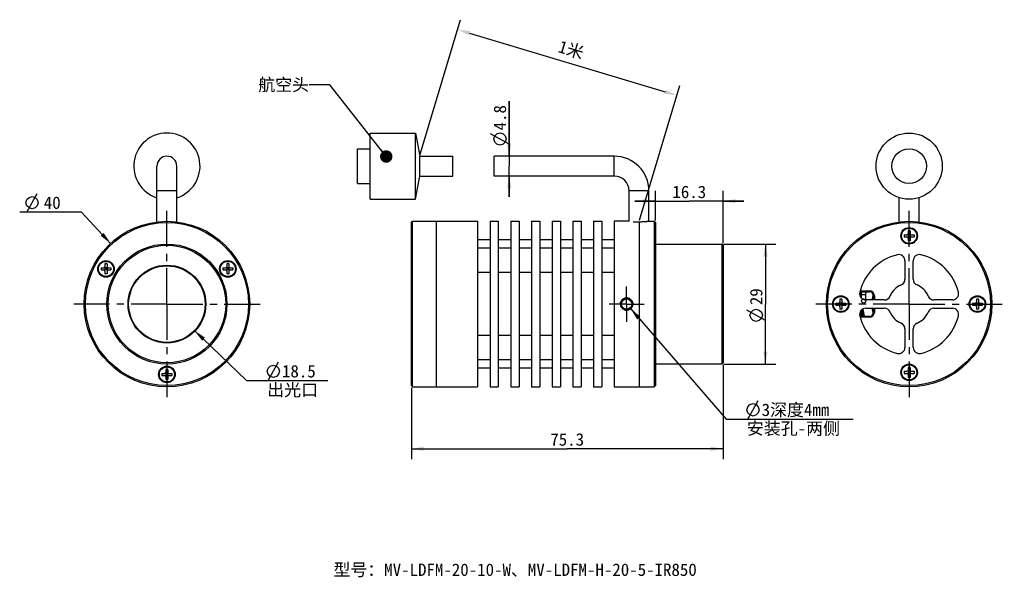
# Model space of a CAD drawing. Header units: millimetres. Extents: x 89 to 327, y 97 to 232.
import ezdxf

# ---------------------------------------------------------------- set-up
doc = ezdxf.new("R2010")
doc.units = ezdxf.units.MM
doc.header["$LTSCALE"] = 23.1
doc.header["$PDMODE"] = 3
doc.header["$PDSIZE"] = 8
doc.linetypes.add('CENTER', pattern=[0.6, 0.375, -0.075, 0.075, -0.075])
doc.layers.get('0').update_dxf_attribs({"linetype": 'CONTINUOUS'})
doc.layers.get('Defpoints').update_dxf_attribs({"linetype": 'CONTINUOUS'})
for name, color, linetype in [('00_COMPONENTS', 7, 'CONTINUOUS'), ('03_ALL_AXES', 7, 'CONTINUOUS'), ('50_ALL_DETAILS', 7, 'CONTINUOUS'), ('51__DRAFT_DIMS', 7, 'CONTINUOUS')]:
    doc.layers.add(name, color=color, linetype=linetype)
doc.styles.get("Standard").update_dxf_attribs({"font": 'simfang.ttf'})
doc.dimstyles.new('DIMSTYLE_1', dxfattribs={"dimtxt": 3, "dimasz": 3, "dimexe": 2.5, "dimexo": 0.5, "dimtad": 1, "dimdsep": 46, "dimtxsty": 'STANDARD', "dimblk": '_FILLED', "dimblk1": '_FILLED', "dimblk2": '_FILLED', "dimcen": 0.09, "dimclrt": 3, "dimazin": 2, "dimtp": 0.3, "dimtm": 0.3, "dimtfac": 1, "dimtofl": 0, "dimtmove": 0, "dimatfit": 1, "dimldrblk": '_FILLED', "dimfxl": 1, "dimtolj": 1, "dimarcsym": 0})
doc.dimstyles.new('DIMSTYLE_2', dxfattribs={"dimtxt": 3, "dimasz": 3, "dimexe": 2.5, "dimexo": 0.5, "dimtad": 1, "dimdsep": 46, "dimtxsty": 'STANDARD', "dimblk": '_FILLED', "dimblk1": '_FILLED', "dimblk2": '_FILLED', "dimcen": 0.09, "dimclrt": 3, "dimazin": 2, "dimtp": 0.2, "dimtm": 0.2, "dimtfac": 1, "dimtofl": 0, "dimtmove": 0, "dimatfit": 1, "dimldrblk": '_FILLED', "dimfxl": 1, "dimtolj": 1, "dimarcsym": 0})
doc.dimstyles.new('DIMSTYLE_3', dxfattribs={"dimtxt": 3, "dimasz": 3, "dimexe": 2.5, "dimexo": 0.5, "dimgap": 0.75, "dimtad": 1, "dimdsep": 46, "dimtxsty": 'STANDARD', "dimblk": '_FILLED', "dimblk1": '_FILLED', "dimblk2": '_FILLED', "dimcen": 0.09, "dimclrt": 3, "dimazin": 2, "dimtp": 0.3, "dimtm": 0.3, "dimtfac": 1, "dimtofl": 0, "dimtmove": 0, "dimatfit": 3, "dimldrblk": '_FILLED', "dimfxl": 1, "dimtolj": 1, "dimarcsym": 0})
doc.dimstyles.new('DIMSTYLE_4', dxfattribs={"dimtxt": 3, "dimasz": 3, "dimexe": 2.5, "dimexo": 0.5, "dimgap": 0.75, "dimtad": 1, "dimdsep": 46, "dimtxsty": 'STANDARD', "dimblk": '_FILLED', "dimblk1": '_FILLED', "dimblk2": '_FILLED', "dimcen": 0.09, "dimclrt": 3, "dimazin": 2, "dimtp": 0.2, "dimtm": 0.2, "dimtfac": 1, "dimtofl": 0, "dimtmove": 0, "dimatfit": 3, "dimldrblk": '_FILLED', "dimfxl": 1, "dimtolj": 1, "dimarcsym": 0})
doc.dimstyles.new('DIMSTYLE_5', dxfattribs={"dimtxt": 3, "dimasz": 3, "dimexe": 2.5, "dimexo": 0.5, "dimgap": 0.75, "dimtad": 1, "dimdsep": 46, "dimtxsty": 'STANDARD', "dimblk": '_FILLED', "dimblk1": '_FILLED', "dimblk2": '_FILLED', "dimcen": 0.09, "dimclrt": 3, "dimazin": 2, "dimtp": 0.1, "dimtm": 0.1, "dimtfac": 1, "dimtofl": 0, "dimtmove": 0, "dimatfit": 3, "dimldrblk": '_FILLED', "dimfxl": 1, "dimtolj": 1, "dimarcsym": 0})
doc.dimstyles.new('DIMSTYLE_6', dxfattribs={"dimtxt": 3, "dimasz": 3, "dimexe": 2.5, "dimexo": 0.5, "dimtad": 1, "dimdsep": 46, "dimtxsty": 'STANDARD', "dimblk": '_FILLED', "dimblk1": '_FILLED', "dimblk2": '_FILLED', "dimcen": 0.09, "dimclrt": 3, "dimazin": 2, "dimtp": 0.1, "dimtm": 0.1, "dimtfac": 1, "dimtofl": 0, "dimtmove": 0, "dimatfit": 1, "dimldrblk": '_FILLED', "dimfxl": 1, "dimtolj": 1, "dimarcsym": 0})
doc.dimstyles.get("Standard").update_dxf_attribs({"dimtxt": 3, "dimasz": 3, "dimexe": 2.5, "dimexo": 0.5, "dimtad": 1, "dimdsep": 46, "dimtxsty": 'STANDARD', "dimblk": '_FILLED', "dimblk1": '_FILLED', "dimblk2": '_FILLED', "dimcen": 0.09, "dimclrt": 3, "dimazin": 2, "dimtol": 1, "dimtp": 0.01, "dimtm": 0.01, "dimtfac": 1, "dimtofl": 0, "dimtmove": 0, "dimatfit": 3, "dimldrblk": '_FILLED', "dimfxl": 1, "dimtolj": 1, "dimarcsym": 0})

# ---------------------------------------------------------------- blocks, each defined once
blk = doc.blocks.new('_FILLED')
at = {"color": 0, "linetype": 'ByBlock'}
blk.add_solid([(0, 0), (-1, 0.167), (-1, -0.167)], dxfattribs=at)
blk = doc.blocks.new('*D2')
at = {"layer": '51__DRAFT_DIMS', "color": 4}
for p, q in [((100.23, 185.39), (88.83, 185.39)), ((103.73, 185.39), (100.23, 185.39)), ((110.79, 177.8), (103.73, 185.39))]:
    blk.add_line(p, q, dxfattribs=at)
at = {"layer": '51__DRAFT_DIMS', "color": 4, "xscale": 3, "yscale": 3, "zscale": 3, "rotation": 312.8908628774}
blk.add_blockref('_FILLED', (110.79, 177.8), dxfattribs=at)
at = {"layer": '51__DRAFT_DIMS', "color": 3, "insert": (98.73, 189.14), "char_height": 3, "width": 8.4062, "attachment_point": 3, "line_spacing_factor": 0.9}
blk.add_mtext('{\\ftxt.shx;\\W1.333333;\\H3.000000; }40', dxfattribs=at)
blk = doc.blocks.new('*D3')
at = {"layer": '51__DRAFT_DIMS', "color": 4}
for p, q in [((131.08, 156.74), (143.64, 144.67)), ((143.64, 144.67), (147.14, 144.67)), ((147.14, 144.67), (163.32, 144.67))]:
    blk.add_line(p, q, dxfattribs=at)
at = {"layer": '51__DRAFT_DIMS', "color": 4, "xscale": 3, "yscale": 3, "zscale": 3, "rotation": 136.166009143}
blk.add_blockref('_FILLED', (131.08, 156.74), dxfattribs=at)
at = {"layer": '51__DRAFT_DIMS', "color": 3, "insert": (148.64, 148.42), "char_height": 3, "width": 13.1836, "attachment_point": 1, "line_spacing_factor": 0.9}
blk.add_mtext('{\\ftxt.shx;\\W1.333333;\\H3.000000; }18.5\\P出光口', dxfattribs=at)
blk = doc.blocks.new('*D4')
at = {"layer": '51__DRAFT_DIMS', "color": 4}
for p, q in [((258.78, 148.44), (258.78, 125.68)), ((183.48, 142.94), (183.48, 125.68)), ((183.48, 128.18), (221.13, 128.18)), ((258.78, 128.18), (221.13, 128.18))]:
    blk.add_line(p, q, dxfattribs=at)
at = {"layer": '51__DRAFT_DIMS', "color": 4, "xscale": 3, "yscale": 3, "zscale": 3, "rotation": 180}
blk.add_blockref('_FILLED', (183.48, 128.18), dxfattribs=at)
at = {"layer": '51__DRAFT_DIMS', "color": 4, "xscale": 3, "yscale": 3, "zscale": 3}
blk.add_blockref('_FILLED', (258.78, 128.18), dxfattribs=at)
at = {"layer": '51__DRAFT_DIMS', "color": 3, "insert": (221.13, 131.93), "char_height": 3, "width": 8.8125, "attachment_point": 2, "line_spacing_factor": 0.9}
blk.add_mtext('75.3', dxfattribs=at)
blk = doc.blocks.new('*D5')
at = {"layer": '51__DRAFT_DIMS', "color": 4}
for p, q in [((258.98, 177.64), (271.55, 177.64)), ((269.05, 177.64), (269.05, 163.14)), ((269.05, 148.64), (269.05, 163.14)), ((258.98, 148.64), (271.55, 148.64))]:
    blk.add_line(p, q, dxfattribs=at)
at = {"layer": '51__DRAFT_DIMS', "color": 4, "xscale": 3, "yscale": 3, "zscale": 3}
for p, rotation in [((269.05, 177.64), 90), ((269.05, 148.64), 270)]:
    blk.add_blockref('_FILLED', p, dxfattribs=dict(at, rotation=rotation))
at = {"layer": '51__DRAFT_DIMS', "color": 3, "insert": (265.3, 163.14), "char_height": 3, "width": 8.4062, "attachment_point": 2, "rotation": 90, "line_spacing_factor": 0.9}
blk.add_mtext('{\\ftxt.shx;\\W1.333333;\\H3.000000; }29', dxfattribs=at)
blk = doc.blocks.new('*D6')
at = {"layer": '51__DRAFT_DIMS', "color": 4}
for p, q in [((207.12, 198.88), (207.12, 212.16)), ((207.12, 212.16), (207.12, 196.48)), ((207.12, 189.08), (207.12, 196.48)), ((207.12, 194.08), (207.12, 189.08))]:
    blk.add_line(p, q, dxfattribs=at)
at = {"layer": '51__DRAFT_DIMS', "color": 4, "xscale": 3, "yscale": 3, "zscale": 3}
for p, rotation in [((207.12, 198.88), 270), ((207.12, 194.08), 90)]:
    blk.add_blockref('_FILLED', p, dxfattribs=dict(at, rotation=rotation))
at = {"layer": '51__DRAFT_DIMS', "color": 3, "insert": (203.37, 201.55), "char_height": 3, "width": 10.6094, "attachment_point": 1, "rotation": 90, "line_spacing_factor": 0.9}
blk.add_mtext('{\\ftxt.shx;\\W1.333333;\\H3.000000; }4.8', dxfattribs=at)
blk = doc.blocks.new('*D7')
at = {"layer": '51__DRAFT_DIMS', "color": 4}
for p, q in [((242.48, 183.34), (242.48, 190.51)), ((258.78, 177.84), (258.78, 190.51)), ((242.48, 188.01), (237.48, 188.01)), ((237.48, 188.01), (250.63, 188.01)), ((263.78, 188.01), (250.63, 188.01)), ((258.78, 188.01), (263.78, 188.01))]:
    blk.add_line(p, q, dxfattribs=at)
at = {"layer": '51__DRAFT_DIMS', "color": 4, "xscale": 3, "yscale": 3, "zscale": 3}
blk.add_blockref('_FILLED', (242.48, 188.01), dxfattribs=at)
at = {"layer": '51__DRAFT_DIMS', "color": 4, "xscale": 3, "yscale": 3, "zscale": 3, "rotation": 180}
blk.add_blockref('_FILLED', (258.78, 188.01), dxfattribs=at)
at = {"layer": '51__DRAFT_DIMS', "color": 3, "insert": (250.63, 191.76), "char_height": 3, "width": 8.8125, "attachment_point": 2, "line_spacing_factor": 0.9}
blk.add_mtext('16.3', dxfattribs=at)
blk = doc.blocks.new('*D8')
at = {"layer": '51__DRAFT_DIMS', "color": 4}
for p, q in [((236.47, 162.01), (259.55, 135.35)), ((259.55, 135.35), (263.05, 135.35)), ((263.05, 135.35), (290.23, 135.35))]:
    blk.add_line(p, q, dxfattribs=at)
at = {"layer": '51__DRAFT_DIMS', "color": 4, "xscale": 3, "yscale": 3, "zscale": 3, "rotation": 130.8910435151}
blk.add_blockref('_FILLED', (236.47, 162.01), dxfattribs=at)
at = {"layer": '51__DRAFT_DIMS', "color": 3, "insert": (264.55, 139.1), "char_height": 3, "width": 24.1758, "attachment_point": 1, "line_spacing_factor": 0.9}
blk.add_mtext('{\\ftxt.shx;\\W1.333333;\\H3.000000; }3深度4mm\\P安装孔-两侧', dxfattribs=at)
blk = doc.blocks.new('*D11')
at = {"layer": '51__DRAFT_DIMS', "color": 0, "lineweight": -2}
for p, q in [((185.63, 199.36), (195.38, 231.87)), ((197.54, 228.61), (244.79, 214.43)), ((238.63, 183.45), (248.38, 215.96))]:
    blk.add_line(p, q, dxfattribs=at)
at = {"layer": 'Defpoints', "color": 0}
for p in [(247.67, 213.56), (185.48, 198.88), (238.48, 182.97)]:
    blk.add_point(p, dxfattribs=at)
at = {"layer": '51__DRAFT_DIMS', "color": 0, "linetype": 'ByBlock', "lineweight": -2, "xscale": 3, "yscale": 3, "zscale": 3}
for p, rotation in [((194.67, 229.47), 163.2912188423), ((247.67, 213.56), 343.2912188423)]:
    blk.add_blockref('_FILLED', p, dxfattribs=dict(at, rotation=rotation))
at = {"layer": '51__DRAFT_DIMS', "color": 3, "insert": (222.53, 226.07), "char_height": 3, "attachment_point": 2, "rotation": 343.2912, "line_spacing_factor": 0.9}
blk.add_mtext('\\A1;1米{}{{\\H0.7x;}{}}', dxfattribs=at)

msp = doc.modelspace()

# ---------------------------------------------------------------- linework, layer by layer
at = {"layer": '00_COMPONENTS', "color": 7}
for p, q in [((173.48309, 188.48072), (173.48309, 204.48072)), ((173.48309, 204.48072), (184.48309, 204.48072)), ((184.48309, 188.48072), (184.48309, 204.48072)), ((184.48309, 204.48072), (185.48309, 198.88072)), ((170.48309, 192.28072), (170.48309, 200.68072)), ((170.48309, 200.68072), (173.48309, 200.68072)), ((185.48309, 194.08072), (185.48309, 198.88072)), ((185.48309, 198.88072), (193.48309, 198.88072)), ((193.48309, 194.08072), (193.48309, 198.88072)), ((203.48309, 194.08072), (203.48309, 198.88072)), ((232.48309, 198.88072), (203.48309, 198.88072)), ((122.00269, 182.9989), (122.00269, 196.48072)), ((126.80269, 182.9989), (126.80269, 196.48072)), ((184.48309, 188.48072), (185.48309, 194.08072)), ((185.48309, 194.08072), (193.48309, 194.08072)), ((232.48309, 194.08072), (203.48309, 194.08072)), ((170.48309, 192.28072), (173.48309, 192.28072)), ((236.08309, 183.14428), (236.08309, 190.48072)), ((240.88309, 183.11876), (240.88309, 190.48072)), ((173.48309, 188.48072), (184.48309, 188.48072)), ((301.35547, 182.99897), (301.35547, 188.8494)), ((306.15547, 182.99897), (306.15547, 188.8494)), ((183.48309, 182.84428), (183.78309, 183.14428)), ((183.48309, 143.44428), (183.48309, 182.84428)), ((183.78309, 143.14428), (183.78309, 183.14428)), ((183.78309, 183.14428), (199.48309, 183.14428)), ((189.48309, 183.14428), (189.48309, 143.14428)), ((199.48309, 183.14428), (199.48309, 143.14428)), ((202.48309, 183.14428), (202.48309, 143.14428)), ((202.48309, 183.14428), (204.48309, 183.14428)), ((204.48309, 183.14428), (204.48309, 143.14428)), ((207.48309, 183.14428), (207.48309, 143.14428)), ((207.48309, 183.14428), (209.48309, 183.14428)), ((209.48309, 183.14428), (209.48309, 143.14428)), ((212.48309, 183.14428), (212.48309, 143.14428)), ((212.48309, 183.14428), (214.48309, 183.14428)), ((214.48309, 183.14428), (214.48309, 143.14428)), ((217.48309, 183.14428), (217.48309, 143.14428)), ((217.48309, 183.14428), (219.48309, 183.14428)), ((219.48309, 183.14428), (219.48309, 143.14428)), ((222.48309, 183.14428), (222.48309, 143.14428)), ((222.48309, 183.14428), (224.48309, 183.14428)), ((224.48309, 183.14428), (224.48309, 143.14428)), ((227.48309, 183.14428), (229.48309, 183.14428)), ((227.48309, 183.14428), (227.48309, 143.14428)), ((229.48309, 183.14428), (229.48309, 143.14428)), ((236.08309, 183.14428), (232.48309, 183.14428)), ((232.48309, 183.14428), (232.48309, 143.14428)), ((238.48309, 182.9711), (237.08309, 182.9711)), ((238.48309, 182.9711), (238.48309, 143.14428)), ((241.08309, 183.14428), (242.18309, 183.14428)), ((242.18309, 183.14428), (242.18309, 143.14428)), ((242.48309, 182.84428), (242.18309, 183.14428)), ((242.48309, 182.84428), (242.48309, 143.44429)), ((303.50547, 180.84428), (303.50547, 180.19428)), ((304.00547, 180.84428), (303.50547, 180.84428)), ((304.00547, 180.84428), (304.00547, 180.19428)), ((202.48309, 178.64428), (199.48309, 178.64428)), ((207.48309, 178.64428), (204.48309, 178.64428)), ((212.48309, 178.64428), (209.48309, 178.64428)), ((217.48309, 178.64428), (214.48309, 178.64428)), ((222.48309, 178.64428), (219.48309, 178.64428)), ((227.48309, 178.64428), (224.48309, 178.64428)), ((232.48309, 178.64428), (229.48309, 178.64428)), ((302.55547, 179.89428), (302.55547, 179.39428)), ((302.55547, 179.89428), (303.20547, 179.89428)), ((302.55547, 179.39428), (303.20547, 179.39428)), ((303.4176, 179.30641), (304.09333, 179.98215)), ((303.4176, 179.98215), (304.09333, 179.30641)), ((303.50547, 179.89428), (303.50547, 179.39428)), ((304.00547, 179.89428), (303.50547, 179.89428)), ((303.50547, 179.64428), (304.00547, 179.64428)), ((304.00547, 179.39428), (303.50547, 179.39428)), ((303.50547, 179.09428), (303.50547, 178.44428)), ((303.75547, 179.89428), (303.75547, 179.39428)), ((304.00547, 179.89428), (304.00547, 179.39428)), ((304.00547, 179.09428), (304.00547, 178.44428)), ((304.30547, 179.89428), (304.95547, 179.89428)), ((304.30547, 179.39428), (304.95547, 179.39428)), ((304.95547, 179.89428), (304.95547, 179.39428)), ((202.48309, 176.64428), (199.48309, 176.64428)), ((207.48309, 176.64428), (204.48309, 176.64428)), ((212.48309, 176.64428), (209.48309, 176.64428)), ((217.48309, 176.64428), (214.48309, 176.64428)), ((222.48309, 176.64428), (219.48309, 176.64428)), ((227.48309, 176.64428), (224.48309, 176.64428)), ((232.48309, 176.64428), (229.48309, 176.64428)), ((242.48309, 177.64428), (258.48309, 177.64428)), ((258.78309, 177.34428), (258.48309, 177.64428)), ((258.48309, 177.64428), (258.48309, 148.64428)), ((258.78309, 177.34428), (258.78309, 148.94428)), ((304.00547, 178.44428), (303.50547, 178.44428)), ((108.48025, 171.89428), (108.48025, 171.39428)), ((108.48025, 171.89428), (109.13025, 171.89428)), ((108.48025, 171.39428), (109.13025, 171.39428)), ((110.01812, 171.30641), (109.34239, 171.98215)), ((109.34239, 171.30641), (110.01812, 171.98215)), ((109.43025, 172.84428), (109.43025, 172.19428)), ((109.93025, 172.84428), (109.43025, 172.84428)), ((109.43025, 171.89428), (109.43025, 171.39428)), ((109.93025, 171.89428), (109.43025, 171.89428)), ((109.43025, 171.64428), (109.93025, 171.64428)), ((109.93025, 171.39428), (109.43025, 171.39428)), ((109.68025, 171.89428), (109.68025, 171.39428)), ((109.93025, 172.84428), (109.93025, 172.19428)), ((109.93025, 171.89428), (109.93025, 171.39428)), ((110.23025, 171.89428), (110.88025, 171.89428)), ((110.23025, 171.39428), (110.88025, 171.39428)), ((110.88025, 171.89428), (110.88025, 171.39428)), ((137.92512, 171.89428), (138.57512, 171.89428)), ((137.92512, 171.89428), (137.92512, 171.39428)), ((137.92512, 171.39428), (138.57512, 171.39428)), ((139.46299, 171.30641), (138.78725, 171.98215)), ((138.78725, 171.30641), (139.46299, 171.98215)), ((139.37512, 172.84428), (138.87512, 172.84428)), ((138.87512, 172.84428), (138.87512, 172.19428)), ((139.37512, 171.89428), (138.87512, 171.89428)), ((138.87512, 171.89428), (138.87512, 171.39428)), ((138.87512, 171.64428), (139.37512, 171.64428)), ((139.37512, 171.39428), (138.87512, 171.39428)), ((139.12512, 171.89428), (139.12512, 171.39428)), ((139.37512, 172.84428), (139.37512, 172.19428)), ((139.37512, 171.89428), (139.37512, 171.39428)), ((139.67512, 171.89428), (140.32512, 171.89428)), ((139.67512, 171.39428), (140.32512, 171.39428)), ((140.32512, 171.89428), (140.32512, 171.39428)), ((302.75547, 173.59954), (302.75547, 169.14428)), ((304.75547, 169.14428), (304.75547, 173.59954)), ((109.43025, 171.09428), (109.43025, 170.44428)), ((109.93025, 170.44428), (109.43025, 170.44428)), ((109.93025, 171.09428), (109.93025, 170.44428)), ((138.87512, 171.09428), (138.87512, 170.44428)), ((139.37512, 170.44428), (138.87512, 170.44428)), ((139.37512, 171.09428), (139.37512, 170.44428)), ((202.48309, 170.76006), (199.48309, 170.76006)), ((207.48309, 170.76006), (204.48309, 170.76006)), ((212.48309, 170.76006), (209.48309, 170.76006)), ((217.48309, 170.76006), (214.48309, 170.76006)), ((222.48309, 170.76006), (219.48309, 170.76006)), ((227.48309, 170.76006), (224.48309, 170.76006)), ((232.48309, 170.76006), (229.48309, 170.76006)), ((287.00547, 164.34428), (287.00547, 163.69428)), ((287.50547, 164.34428), (287.00547, 164.34428)), ((287.50547, 164.34428), (287.50547, 163.69428)), ((292.15547, 166.34428), (294.15547, 166.34428)), ((292.15547, 166.14428), (294.15547, 166.14428)), ((292.25547, 164.56817), (292.25547, 166.14428)), ((293.25547, 164.14508), (293.25547, 166.14428)), ((295.15547, 165.14428), (295.15547, 164.14428)), ((295.35547, 165.14428), (295.35547, 164.14428)), ((320.50547, 164.34428), (320.00547, 164.34428)), ((320.00547, 164.34428), (320.00547, 163.69428)), ((320.50547, 164.34428), (320.50547, 163.69428)), ((286.05547, 163.39428), (286.05547, 162.89428)), ((286.05547, 163.39428), (286.70547, 163.39428)), ((286.05547, 162.89428), (286.70547, 162.89428)), ((286.9176, 163.48215), (287.59333, 162.80641)), ((286.9176, 162.80641), (287.59333, 163.48215)), ((287.00547, 163.39428), (287.00547, 162.89428)), ((287.50547, 163.39428), (287.00547, 163.39428)), ((287.00547, 163.14428), (287.50547, 163.14428)), ((287.50547, 162.89428), (287.00547, 162.89428)), ((287.00547, 162.59428), (287.00547, 161.94428)), ((287.50547, 161.94428), (287.00547, 161.94428)), ((287.25547, 163.39428), (287.25547, 162.89428)), ((287.50547, 163.39428), (287.50547, 162.89428)), ((287.50547, 162.59428), (287.50547, 161.94428)), ((287.80547, 163.39428), (288.45547, 163.39428)), ((287.80547, 162.89428), (288.45547, 162.89428)), ((288.45547, 163.39428), (288.45547, 162.89428)), ((297.75547, 164.14428), (293.3002, 164.14428)), ((293.3002, 162.14428), (297.75547, 162.14428)), ((295.15547, 162.14428), (295.15547, 161.14428)), ((295.35547, 162.14428), (295.35547, 161.14428)), ((314.21073, 164.14428), (309.75547, 164.14428)), ((309.75547, 162.14428), (314.21073, 162.14428)), ((319.05547, 163.39428), (319.70547, 163.39428)), ((319.05547, 163.39428), (319.05547, 162.89428)), ((319.05547, 162.89428), (319.70547, 162.89428)), ((319.9176, 163.48215), (320.59333, 162.80641)), ((319.9176, 162.80641), (320.59333, 163.48215)), ((320.50547, 163.39428), (320.00547, 163.39428)), ((320.00547, 163.39428), (320.00547, 162.89428)), ((320.00547, 163.14428), (320.50547, 163.14428)), ((320.50547, 162.89428), (320.00547, 162.89428)), ((320.00547, 162.59428), (320.00547, 161.94428)), ((320.50547, 161.94428), (320.00547, 161.94428)), ((320.25547, 163.39428), (320.25547, 162.89428)), ((320.50547, 163.39428), (320.50547, 162.89428)), ((320.50547, 162.59428), (320.50547, 161.94428)), ((320.80547, 163.39428), (321.45547, 163.39428)), ((320.80547, 162.89428), (321.45547, 162.89428)), ((321.45547, 163.39428), (321.45547, 162.89428)), ((294.15547, 160.14428), (292.15547, 160.14428)), ((294.15547, 159.94428), (292.15547, 159.94428)), ((302.75547, 157.14428), (302.75547, 152.68902)), ((304.75547, 152.68902), (304.75547, 157.14428)), ((202.48309, 155.52851), (199.48309, 155.52851)), ((207.48309, 155.52851), (204.48309, 155.52851)), ((212.48309, 155.52851), (209.48309, 155.52851)), ((217.48309, 155.52851), (214.48309, 155.52851)), ((222.48309, 155.52851), (219.48309, 155.52851)), ((227.48309, 155.52851), (224.48309, 155.52851)), ((232.48309, 155.52851), (229.48309, 155.52851)), ((202.48309, 149.64428), (199.48309, 149.64428)), ((202.48309, 147.64428), (199.48309, 147.64428)), ((207.48309, 149.64428), (204.48309, 149.64428)), ((207.48309, 147.64428), (204.48309, 147.64428)), ((212.48309, 149.64428), (209.48309, 149.64428)), ((212.48309, 147.64428), (209.48309, 147.64428)), ((217.48309, 149.64428), (214.48309, 149.64428)), ((217.48309, 147.64428), (214.48309, 147.64428)), ((222.48309, 149.64428), (219.48309, 149.64428)), ((222.48309, 147.64428), (219.48309, 147.64428)), ((227.48309, 149.64428), (224.48309, 149.64428)), ((227.48309, 147.64428), (224.48309, 147.64428)), ((232.48309, 149.64428), (229.48309, 149.64428)), ((232.48309, 147.64428), (229.48309, 147.64428)), ((258.48309, 148.64428), (242.48309, 148.64428)), ((258.78309, 148.94428), (258.48309, 148.64428)), ((304.00547, 147.84428), (303.50547, 147.84428)), ((303.50547, 147.84428), (303.50547, 147.19428)), ((304.00547, 147.84428), (304.00547, 147.19428)), ((123.20269, 146.39428), (123.85269, 146.39428)), ((123.20269, 146.39428), (123.20269, 145.89428)), ((123.20269, 145.89428), (123.85269, 145.89428)), ((124.74055, 145.80641), (124.06482, 146.48215)), ((124.06482, 145.80641), (124.74055, 146.48215)), ((124.65269, 147.34428), (124.15269, 147.34428)), ((124.15269, 147.34428), (124.15269, 146.69428)), ((124.65269, 146.39428), (124.15269, 146.39428)), ((124.15269, 146.39428), (124.15269, 145.89428)), ((124.15269, 146.14428), (124.65269, 146.14428)), ((124.65269, 145.89428), (124.15269, 145.89428)), ((124.15269, 145.59428), (124.15269, 144.94428)), ((124.40269, 146.39428), (124.40269, 145.89428)), ((124.65269, 147.34428), (124.65269, 146.69428)), ((124.65269, 146.39428), (124.65269, 145.89428)), ((124.65269, 145.59428), (124.65269, 144.94428)), ((124.95269, 146.39428), (125.60269, 146.39428)), ((124.95269, 145.89428), (125.60269, 145.89428)), ((125.60269, 146.39428), (125.60269, 145.89428)), ((302.55547, 146.89428), (303.20547, 146.89428)), ((302.55547, 146.89428), (302.55547, 146.39428)), ((302.55547, 146.39428), (303.20547, 146.39428)), ((303.4176, 146.98215), (304.09333, 146.30641)), ((303.4176, 146.30641), (304.09333, 146.98215)), ((304.00547, 146.89428), (303.50547, 146.89428)), ((303.50547, 146.89428), (303.50547, 146.39428)), ((303.50547, 146.64428), (304.00547, 146.64428)), ((304.00547, 146.39428), (303.50547, 146.39428)), ((303.50547, 146.09428), (303.50547, 145.44428)), ((304.00547, 145.44428), (303.50547, 145.44428)), ((303.75547, 146.89428), (303.75547, 146.39428)), ((304.00547, 146.89428), (304.00547, 146.39428)), ((304.00547, 146.09428), (304.00547, 145.44428)), ((304.30547, 146.89428), (304.95547, 146.89428)), ((304.30547, 146.39428), (304.95547, 146.39428)), ((304.95547, 146.89428), (304.95547, 146.39428)), ((124.65269, 144.94428), (124.15269, 144.94428)), ((183.48309, 143.44428), (183.78309, 143.14428)), ((183.78309, 143.14428), (199.48309, 143.14428)), ((202.48309, 143.14428), (204.48309, 143.14428)), ((207.48309, 143.14428), (209.48309, 143.14428)), ((212.48309, 143.14428), (214.48309, 143.14428)), ((217.48309, 143.14428), (219.48309, 143.14428)), ((222.48309, 143.14428), (224.48309, 143.14428)), ((227.48309, 143.14428), (229.48309, 143.14428)), ((232.48309, 143.14428), (242.18309, 143.14428)), ((242.48309, 143.44428), (242.18309, 143.14428))]:
    msp.add_line(p, q, dxfattribs=at)
at = {"layer": '00_COMPONENTS', "color": 4}
for p, q in [((232.48309, 194.08072), (232.48309, 198.88072)), ((126.80269, 190.48072), (122.00269, 190.48072)), ((240.88309, 190.48072), (236.08309, 190.48072)), ((292.15547, 166.34428), (292.15547, 166.14428)), ((293.25547, 165.39557), (292.25547, 165.39557)), ((294.15547, 166.34428), (294.15547, 166.14428)), ((295.35547, 165.14428), (295.15547, 165.14428)), ((292.15547, 159.94428), (292.15547, 160.14428)), ((294.15547, 159.94428), (294.15547, 160.14428)), ((295.35547, 161.14428), (295.15547, 161.14428))]:
    msp.add_line(p, q, dxfattribs=at)
at = {"layer": '00_COMPONENTS', "color": 7}
for centre, radius in [((303.75547, 196.48072), 8), ((303.75547, 196.48072), 4.2), ((124.40269, 163.14428), 20), ((124.40269, 163.14428), 19.7), ((303.75547, 163.14428), 20), ((303.75547, 163.14428), 19.7), ((303.75547, 179.64428), 2), ((303.75547, 179.64428), 1.825), ((124.40269, 163.14428), 14.5), ((124.40269, 163.14428), 14.2), ((109.68025, 171.64428), 2), ((109.68025, 171.64428), 1.825), ((124.40269, 163.14428), 9.4), ((124.40269, 163.14428), 9.25), ((139.12512, 171.64428), 2), ((139.12512, 171.64428), 1.825), ((235.48309, 163.14428), 1.25), ((287.25547, 163.14428), 2), ((287.25547, 163.14428), 1.825), ((292.75547, 163.89557), 0.5), ((320.25547, 163.14428), 2), ((320.25547, 163.14428), 1.825), ((124.40269, 146.14428), 2), ((124.40269, 146.14428), 1.825), ((303.75547, 146.64428), 2), ((303.75547, 146.64428), 1.825)]:
    msp.add_circle(centre, radius, dxfattribs=at)
for centre, radius, start, end in [((124.40269, 196.48072), 8, 287.458025, 252.541975), ((124.40269, 196.48072), 2.4, 0, 180), ((232.48309, 190.48072), 8.4, 0, 90), ((232.48309, 190.48072), 3.6, 0, 90), ((303.20547, 180.19428), 0.3, 270, 360), ((303.20547, 179.09428), 0.3, 0, 90), ((304.30547, 180.19428), 0.3, 180, 270), ((304.30547, 179.09428), 0.3, 90, 180), ((303.75547, 163.14428), 12.25, 103.447727, 166.552273), ((301.25547, 173.59954), 1.5, 0, 103.447727), ((306.25547, 173.59954), 1.5, 76.552273, 180), ((303.75547, 163.14428), 12.25, 13.447727, 76.552273), ((109.13025, 172.19428), 0.3, 270, 360), ((109.13025, 171.09428), 0.3, 0, 90), ((110.23025, 172.19428), 0.3, 180, 270), ((110.23025, 171.09428), 0.3, 90, 180), ((138.57512, 172.19428), 0.3, 270, 360), ((138.57512, 171.09428), 0.3, 0, 90), ((139.67512, 172.19428), 0.3, 180, 270), ((139.67512, 171.09428), 0.3, 90, 180), ((301.25547, 169.14428), 1.5, 292.6198649, 360), ((306.25547, 169.14428), 1.5, 180, 247.3801351), ((303.75547, 163.14428), 5, 112.6198649, 157.3801351), ((303.75547, 163.14428), 5, 22.6198649, 67.3801351), ((293.3002, 165.64428), 1.5, 166.552273, 270), ((292.15547, 165.14428), 1, 90, 106.673888), ((292.15547, 165.14428), 1.2, 90, 101.0572533), ((303.75547, 163.14428), 11.7585, 167.9728781, 172.2162246), ((294.15547, 165.14428), 1.2, 0, 90), ((294.15547, 165.14428), 1, 0, 90), ((303.75547, 163.14428), 9, 164.6301581, 173.619875), ((297.75547, 165.64428), 1.5, 270, 337.3801351), ((309.75547, 165.64428), 1.5, 202.6198649, 270), ((314.21073, 165.64428), 1.5, 270, 13.447727), ((235.38193, 163.14449), 1.39883, 180.0084688, 196.0630779), ((286.70547, 163.69428), 0.3, 270, 360), ((286.70547, 162.59428), 0.3, 0, 90), ((287.80547, 163.69428), 0.3, 180, 270), ((287.80547, 162.59428), 0.3, 90, 180), ((293.3002, 160.64428), 1.5, 90, 193.447727), ((303.75547, 163.14428), 11.4585, 186.6174302, 195.1782089), ((303.75547, 163.14428), 9, 186.380125, 195.3698419), ((297.75547, 160.64428), 1.5, 22.6198649, 90), ((309.75547, 160.64428), 1.5, 90, 157.3801351), ((314.21073, 160.64428), 1.5, 346.552273, 90), ((319.70547, 163.69428), 0.3, 270, 360), ((319.70547, 162.59428), 0.3, 0, 90), ((320.80547, 163.69428), 0.3, 180, 270), ((320.80547, 162.59428), 0.3, 90, 180), ((303.75547, 163.14428), 12.25, 193.447727, 256.552273), ((292.15547, 161.14428), 1, 253.3261119, 270), ((292.15547, 161.14428), 1.2, 258.9427467, 270), ((303.75547, 163.14428), 11.7585, 187.7837754, 194.7817532), ((294.15547, 161.14428), 1.2, 270, 360), ((294.15547, 161.14428), 1, 270, 360), ((303.75547, 163.14428), 5, 202.6198649, 247.3801351), ((303.75547, 163.14428), 5, 292.6198649, 337.3801351), ((303.75547, 163.14428), 12.25, 283.447727, 346.552273), ((301.25547, 157.14428), 1.5, 0, 67.3801351), ((306.25547, 157.14428), 1.5, 112.6198649, 180), ((301.25547, 152.68902), 1.5, 256.552273, 360), ((306.25547, 152.68902), 1.5, 180, 283.447727), ((123.85269, 146.69428), 0.3, 270, 360), ((123.85269, 145.59428), 0.3, 0, 90), ((124.95269, 146.69428), 0.3, 180, 270), ((124.95269, 145.59428), 0.3, 90, 180), ((303.20547, 147.19428), 0.3, 270, 360), ((303.20547, 146.09428), 0.3, 0, 90), ((304.30547, 147.19428), 0.3, 180, 270), ((304.30547, 146.09428), 0.3, 90, 180)]:
    msp.add_arc(centre, radius, start, end, dxfattribs=at)
at = {"layer": '00_COMPONENTS', "color": 4}
for centre, radius, start, end in [((235.48309, 163.14428), 1.5, 255.0162269, 194.9840988), ((303.75547, 163.14428), 12, 165.521885, 170.7348675), ((303.75547, 163.14428), 11.25, 186.0720061, 195), ((303.75547, 163.14428), 12, 189.2584175, 194.477616)]:
    msp.add_arc(centre, radius, start, end, dxfattribs=at)
at = {"layer": '00_COMPONENTS', "color": 7}
for points, knots in [([(241.08309, 183.14428), (241.08283, 183.1443), (241.08178, 183.14404), (241.07942, 183.14384), (241.07548, 183.14325), (241.06998, 183.14256), (241.06291, 183.14161), (241.05036, 183.13997), (241.0308, 183.13741), (241.00269, 183.13377), (240.96846, 183.1294), (240.92819, 183.12432), (240.86269, 183.11621), (240.76655, 183.10469), (240.63474, 183.08969), (240.48203, 183.07342), (240.31001, 183.05652), (240.12048, 183.03963), (239.91546, 183.02344), (239.69709, 183.00856), (239.38574, 182.99092), (238.97987, 182.97536), (238.6506, 182.9711), (238.48309, 182.9711)], [0, 0, 0, 0, 0.000304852, 0.001218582, 0.002740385, 0.004869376, 0.00760465, 0.010944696, 0.019430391, 0.030307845, 0.043551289, 0.059130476, 0.077007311, 0.119474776, 0.170526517, 0.229630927, 0.296157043, 0.369386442, 0.448531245, 0.532756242, 0.621201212, 0.807289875, 1, 1, 1, 1]), ([(233.98309, 163.14428), (233.98309, 163.2406), (234.0032, 163.43381), (234.09207, 163.71074), (234.23512, 163.96398), (234.42555, 164.18365), (234.65502, 164.36206), (234.91432, 164.49343), (235.19359, 164.5738), (235.38675, 164.59183), (235.48309, 164.59183)], [0, 0, 0, 0, 0.125014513, 0.250010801, 0.374983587, 0.499944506, 0.624915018, 0.749913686, 0.874945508, 1, 1, 1, 1]), ([(235.48309, 164.59183), (235.57944, 164.59183), (235.7726, 164.5738), (236.05186, 164.49343), (236.31116, 164.36206), (236.54063, 164.18365), (236.73106, 163.96398), (236.87412, 163.71074), (236.96299, 163.43381), (236.98309, 163.2406), (236.98309, 163.14428)], [0, 0, 0, 0, 0.125054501, 0.250086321, 0.375084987, 0.500055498, 0.625016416, 0.7499892, 0.874985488, 1, 1, 1, 1]), ([(235.48309, 161.69674), (235.40302, 161.69674), (235.2426, 161.70917), (235.00798, 161.76476), (234.78484, 161.85618), (234.5789, 161.98157), (234.39562, 162.13824), (234.24019, 162.32264), (234.11737, 162.53017), (234.05983, 162.68052), (234.03771, 162.75744)], [0, 0, 0, 0, 0.125054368, 0.250090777, 0.375103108, 0.500089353, 0.625057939, 0.750023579, 0.875001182, 1, 1, 1, 1]), ([(236.98309, 163.14428), (236.98309, 163.04797), (236.96299, 162.85476), (236.87412, 162.57783), (236.73106, 162.32459), (236.54063, 162.10492), (236.31116, 161.9265), (236.05186, 161.79513), (235.7726, 161.71476), (235.57944, 161.69674), (235.48309, 161.69674)], [0, 0, 0, 0, 0.125014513, 0.250010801, 0.374983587, 0.499944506, 0.624915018, 0.749913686, 0.874945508, 1, 1, 1, 1])]:
    msp.add_open_spline(points, degree=3, knots=knots, dxfattribs=at)
at = {"layer": '03_ALL_AXES', "color": 1, "linetype": 'CENTER'}
for p, q in [((124.40269, 163.14428), (124.40269, 186.14428)), ((303.75547, 163.14428), (303.75547, 186.14428)), ((235.48309, 163.14428), (235.48309, 167.39428)), ((124.40269, 163.14428), (101.40269, 163.14428)), ((124.40269, 163.14428), (147.40269, 163.14428)), ((124.40269, 163.14428), (124.40269, 140.14428)), ((235.48309, 163.14428), (231.23309, 163.14428)), ((235.48309, 163.14428), (239.73309, 163.14428)), ((235.48309, 163.14428), (235.48309, 158.89428)), ((303.75547, 163.14428), (280.75547, 163.14428)), ((303.75547, 163.14428), (326.75547, 163.14428)), ((303.75547, 163.14428), (303.75547, 140.14428))]:
    msp.add_line(p, q, dxfattribs=at)
at = {"layer": '51__DRAFT_DIMS', "color": 3}
for p, q in [((207.12082, 201.79698), (202.62081, 204.29699)), ((90.57736, 185.39398), (93.07736, 189.89397)), ((269.05045, 159.19116), (264.55045, 161.69116)), ((148.89097, 144.67351), (151.39097, 149.17352)), ((264.8011, 135.35063), (267.30111, 139.85063))]:
    msp.add_line(p, q, dxfattribs=at)
for points in [[(204.87082, 201.54699), (204.12081, 201.79698), (203.62081, 202.29699), (203.37081, 203.04699), (203.62081, 203.79698), (204.12081, 204.29699), (204.87082, 204.54698), (205.62081, 204.29699), (206.12082, 203.79698), (206.37081, 203.04699), (206.12082, 202.29699), (205.62081, 201.79698), (204.87082, 201.54699)], [(90.32736, 187.64398), (90.57736, 188.39398), (91.07736, 188.89398), (91.82736, 189.14397), (92.57736, 188.89398), (93.07736, 188.39398), (93.32736, 187.64398), (93.07736, 186.89398), (92.57736, 186.39398), (91.82736, 186.14397), (91.07736, 186.39398), (90.57736, 186.89398), (90.32736, 187.64398)], [(266.80046, 158.94116), (266.05047, 159.19116), (265.55046, 159.69115), (265.30044, 160.44116), (265.55046, 161.19116), (266.05047, 161.69116), (266.80046, 161.94115), (267.55046, 161.69116), (268.05047, 161.19116), (268.30046, 160.44116), (268.05047, 159.69115), (267.55046, 159.19116), (266.80046, 158.94116)], [(148.64097, 146.92351), (148.89097, 147.67351), (149.39097, 148.1735), (150.14098, 148.42351), (150.89097, 148.1735), (151.39097, 147.67351), (151.64097, 146.92351), (151.39097, 146.1735), (150.89097, 145.67351), (150.14098, 145.42351), (149.39097, 145.67351), (148.89097, 146.1735), (148.64097, 146.92351)], [(264.55111, 137.60064), (264.8011, 138.35063), (265.30111, 138.85063), (266.05111, 139.10063), (266.8011, 138.85063), (267.30111, 138.35063), (267.5511, 137.60064), (267.30111, 136.85063), (266.8011, 136.35063), (266.05111, 136.10063), (265.30111, 136.35063), (264.8011, 136.85063), (264.55111, 137.60064)]]:
    msp.add_lwpolyline(points, dxfattribs=at)

# ---------------------------------------------------------------- texts
at = {"layer": '50_ALL_DETAILS', "color": 3, "char_height": 3, "line_spacing_factor": 0.9}
for s, insert, width, attachment_point in [('航空头', (158.75491, 217.65984), 13.1835938, 3), ('型号：MV-LDFM-20-10-W、MV-LDFM-H-20-5-IR850', (164.6459, 100.45677), 94.6875, 1)]:
    msp.add_mtext(s, dxfattribs=dict(at, insert=insert, width=width, attachment_point=attachment_point))

# ---------------------------------------------------------------- dimensions: what is measured, and where the dimension line sits
at = {"layer": '51__DRAFT_DIMS', "color": 4}
dim = msp.add_linear_dim(base=(247.66622, 213.56303), p1=(185.48309, 198.88072), p2=(238.48309, 182.9711), angle=343.2912188, text='1米{}{{\\H0.7x;}{}}', dimstyle='DIMSTYLE_3', override={"dimdec": 4}, dxfattribs=at)
dim.commit()
dim.dimension.update_dxf_attribs({"geometry": '*D11', "text_midpoint": (221.95686, 224.15173)})
for base, p1, p2, dimstyle, picture, middle in [((207.12081, 194.08072), (203.48309, 198.88072), (203.48309, 194.08072), 'DIMSTYLE_5', '*D6', (207.12081, 208.85167)), ((269.05046, 148.64428), (258.48309, 177.64428), (258.48309, 148.64428), 'DIMSTYLE_4', '*D5', (269.05046, 165.14428))]:
    dim = msp.add_linear_dim(base=base, p1=p1, p2=p2, angle=270, text='%%c<>', dimstyle=dimstyle, dxfattribs=at)
    dim.commit()
    dim.dimension.update_dxf_attribs({"geometry": picture, "text_midpoint": middle, "dimtype": 160})
for base, p1, p2, dimstyle, picture, middle in [((258.78309, 188.00658), (242.48309, 182.84428), (258.78309, 177.34428), 'DIMSTYLE_4', '*D7', (250.7122, 188.00658)), ((258.78309, 128.17692), (183.48309, 143.44428), (258.78309, 148.94428), 'DIMSTYLE_3', '*D4', (221.09501, 128.17692))]:
    dim = msp.add_linear_dim(base=base, p1=p1, p2=p2, dimstyle=dimstyle, dxfattribs=at)
    dim.commit()
    dim.dimension.update_dxf_attribs({"geometry": picture, "text_midpoint": middle, "dimtype": 160})
for p1, p2, text, dimstyle, picture, middle in [((110.79061, 177.79731), (138.01477, 148.49125), '%%c<>', 'DIMSTYLE_1', '*D2', (96.53048, 187.64397)), ((131.07517, 156.738), (117.7302, 169.55057), '%%c<>\\P出光口', 'DIMSTYLE_2', '*D3', (155.23277, 144.67351)), ((236.46503, 162.01035), (234.50116, 164.27822), '%%c<>深度4mm\\P安装孔-两侧', 'DIMSTYLE_6', '*D8', (276.639, 135.35063))]:
    dim = msp.add_diameter_dim_2p(p1=p1, p2=p2, text=text, dimstyle=dimstyle, override={"dimtih": 1, "dimtoh": 1, "dimpost": '<>'}, dxfattribs=at)
    dim.commit()
    dim.dimension.update_dxf_attribs({"geometry": picture, "text_midpoint": middle, "dimtype": 163})

# ---------------------------------------------------------------- leaders
at = {"layer": '50_ALL_DETAILS', "color": 4, "annotation_type": 0, "has_hookline": 1, "hookline_direction": 1, "text_width": 12.51429}
msp.add_leader([(177.4092, 198.8027), (163.75491, 216.15984), (158.75491, 216.15984)], dimstyle='STANDARD', override={"dimtad": 0, "dimldrblk": 'DOT'}, dxfattribs=at)

doc.saveas('drawing.dxf')
